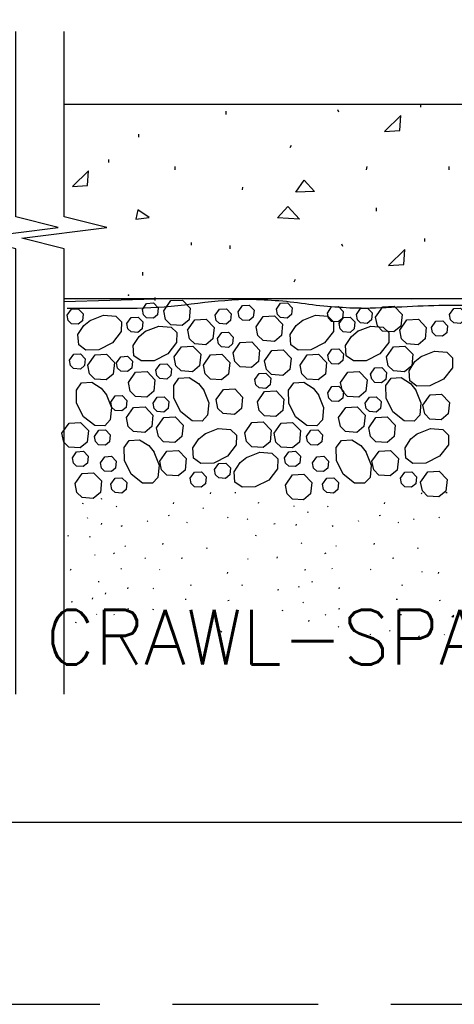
# Model space of a CAD drawing. Extents: x -4.7 to 12.3, y -5.1 to 5.9.
# Tile 18 of 24: x 7.408 to 8.155, y -5.122 to -3.432. Entities that reach past the tile are written whole.
import ezdxf
from ezdxf.enums import TextEntityAlignment as Align

# ---------------------------------------------------------------- set-up
doc = ezdxf.new("R2010")
doc.units = 0
doc.linetypes.add('HIDDEN', pattern=[0.375, 0.25, -0.125])
for name, color, linetype in [('29', 7, 'CONTINUOUS'), ('31', 7, 'CONTINUOUS'), ('35', 7, 'CONTINUOUS'), ('50', 7, 'CONTINUOUS')]:
    doc.layers.add(name, color=color, linetype=linetype)
doc.styles.add('ROMANS', font='ROMANS')

msp = doc.modelspace()

# ---------------------------------------------------------------- linework, layer by layer
at = {"layer": '29', "linetype": 'CONTINUOUS'}
for p, q in [((7.484712, -3.577271), (9.06193, -3.577271)), ((7.484712, -3.910604), (9.027158, -3.910604))]:
    msp.add_line(p, q, dxfattribs=at)
for points in [[(7.401379, -4.589681), (7.401379, -3.825378), (7.328462, -3.807148), (7.474296, -3.788919), (7.401379, -3.77069), (7.401379, -3.452271)], [(7.484712, -4.589681), (7.484712, -3.825378), (7.411796, -3.807148), (7.557629, -3.788919), (7.484712, -3.77069), (7.484712, -3.452271)], [(7.641072, -3.911682), (7.562892, -3.913943), (7.484712, -3.916204)]]:
    msp.add_lwpolyline(points, dxfattribs=at)
msp.add_lwpolyline([(7.489859, -3.926951), (7.550016, -3.926951), (7.610173, -3.926951, 0.028982), (7.702921, -3.919934, -0.023499), (7.795658, -3.9119, -0.035309), (7.898424, -3.919321, 0.034289), (8.001194, -3.926951, 0.007011), (8.073881, -3.924223, -0.010023), (8.146573, -3.921934, -0.002754), (8.219921, -3.92206, 0.003175), (8.293268, -3.922125, 0.008538), (8.382845, -3.919366, -0.010262), (8.472423, -3.916917, -0.009662), (8.588897, -3.919797, 0.008182), (8.70537, -3.923022, 0.002387), (8.764369, -3.923206, 0.009963), (8.82334, -3.921934), (8.922924, -3.917546), (9.022509, -3.913159)], format="xyb", dxfattribs=at)
at = {"layer": '31', "linetype": 'CONTINUOUS'}
for p, q in [((8.097342, -3.582372), (8.097342, -3.57731)), ((7.763051, -3.595029), (7.763051, -3.589299)), ((7.956603, -3.590987), (7.954915, -3.586935)), ((7.61288, -3.633979), (7.61288, -3.628417)), ((7.872738, -3.651737), (7.875103, -3.647174)), ((7.561245, -3.677177), (7.561245, -3.672115)), ((7.674984, -3.689833), (7.674984, -3.684104)), ((8.003686, -3.689872), (8.004874, -3.683966)), ((8.145639, -3.689833), (8.145639, -3.684104)), ((7.790895, -3.724122), (7.791405, -3.71957)), ((8.020919, -3.760887), (8.020919, -3.755147)), ((7.703161, -3.818927), (7.703161, -3.814375)), ((7.963367, -3.821137), (7.96168, -3.817085)), ((8.104107, -3.812522), (8.104107, -3.80746)), ((7.769815, -3.825178), (7.769815, -3.819449)), ((7.484822, -3.86246), (7.484822, -3.85672)), ((7.619645, -3.870897), (7.619645, -3.865335)), ((7.879503, -3.881887), (7.881867, -3.877324)), ((7.641072, -3.914095), (7.641072, -3.909033)), ((7.716835, -3.911566), (7.716932, -3.911427)), ((8.081208, -3.911566), (8.081687, -3.910885)), ((8.144436, -3.910846), (8.144474, -3.910792)), ((7.549565, -4.254324), (7.547556, -4.25476)), ((7.735836, -4.245582), (7.736488, -4.243634)), ((7.779635, -4.243908), (7.777625, -4.244342)), ((8.098559, -4.245582), (8.099211, -4.243634)), ((8.142358, -4.243908), (8.140348, -4.244342)), ((7.516671, -4.263254), (7.517323, -4.261306)), ((7.575168, -4.267909), (7.574191, -4.266934)), ((7.672223, -4.262811), (7.672875, -4.260862)), ((7.724003, -4.270977), (7.723026, -4.270001)), ((7.818534, -4.261905), (7.819186, -4.259956)), ((7.879984, -4.267728), (7.879008, -4.266753)), ((7.937891, -4.267909), (7.936914, -4.266934)), ((8.034945, -4.262811), (8.035598, -4.260862)), ((7.525413, -4.288118), (7.524436, -4.287143)), ((7.628257, -4.293113), (7.62728, -4.292139)), ((7.665132, -4.282895), (7.663121, -4.283331)), ((7.766389, -4.286768), (7.765413, -4.285793)), ((7.800141, -4.290023), (7.799164, -4.289048)), ((7.903082, -4.277926), (7.903734, -4.275978)), ((7.990979, -4.293113), (7.990003, -4.292139)), ((8.027854, -4.282895), (8.025844, -4.283331)), ((8.085658, -4.290023), (8.084681, -4.289048)), ((8.129112, -4.286768), (8.128135, -4.285793)), ((7.54851, -4.298316), (7.549163, -4.296368)), ((7.583957, -4.301034), (7.582004, -4.302007)), ((7.696414, -4.295835), (7.695438, -4.294861)), ((7.846885, -4.297402), (7.844875, -4.297839)), ((7.883055, -4.299986), (7.883707, -4.298035)), ((7.94668, -4.301034), (7.944727, -4.302007)), ((8.059137, -4.295835), (8.05816, -4.294861)), ((7.492314, -4.317793), (7.490303, -4.318229)), ((7.528483, -4.320376), (7.529135, -4.318426)), ((7.813991, -4.31812), (7.814643, -4.316171)), ((7.589816, -4.336108), (7.58884, -4.335134)), ((7.654047, -4.332626), (7.654699, -4.330676)), ((7.729475, -4.339879), (7.730128, -4.337931)), ((7.892707, -4.331197), (7.89173, -4.330221)), ((7.952539, -4.336108), (7.951563, -4.335134)), ((8.01677, -4.332626), (8.017422, -4.330676)), ((8.092198, -4.339879), (8.09285, -4.337931)), ((7.538135, -4.351587), (7.537159, -4.350612)), ((7.571262, -4.347799), (7.569309, -4.348772)), ((7.624072, -4.356688), (7.623095, -4.355712)), ((7.687852, -4.356339), (7.685842, -4.356775)), ((7.800922, -4.358397), (7.799945, -4.357423)), ((7.85034, -4.356199), (7.850992, -4.354251)), ((7.933984, -4.347799), (7.932031, -4.348772)), ((8.050574, -4.356339), (8.048565, -4.356775)), ((7.495768, -4.37659), (7.496421, -4.374642)), ((7.58298, -4.375079), (7.582004, -4.374104)), ((7.649159, -4.37653), (7.648182, -4.375556)), ((7.899592, -4.376285), (7.897582, -4.376721)), ((7.945703, -4.375079), (7.944727, -4.374104)), ((8.011882, -4.37653), (8.010905, -4.375556)), ((7.764917, -4.382495), (7.765569, -4.380546)), ((8.099934, -4.380496), (8.098957, -4.379521)), ((8.127639, -4.382495), (8.128292, -4.380546)), ((7.545021, -4.396676), (7.54301, -4.397112)), ((7.594069, -4.408788), (7.594721, -4.406839)), ((7.638348, -4.409066), (7.637371, -4.408091)), ((7.702211, -4.403348), (7.702863, -4.4014)), ((7.790362, -4.403348), (7.791014, -4.4014)), ((7.8876, -4.406069), (7.888253, -4.40412)), ((7.910352, -4.397611), (7.911004, -4.39566)), ((7.956792, -4.408788), (7.957444, -4.406839)), ((8.064934, -4.403348), (8.065586, -4.4014)), ((7.533029, -4.42646), (7.533681, -4.42451)), ((7.55578, -4.418001), (7.556432, -4.416051)), ((7.694214, -4.427059), (7.692203, -4.427495)), ((7.853246, -4.410738), (7.851237, -4.411174)), ((8.056936, -4.427059), (8.054926, -4.427495)), ((7.498674, -4.431129), (7.496665, -4.431565)), ((7.595156, -4.443379), (7.593147, -4.443815)), ((7.63769, -4.445056), (7.638342, -4.443105)), ((7.767823, -4.428874), (7.765813, -4.429309)), ((7.895432, -4.432745), (7.894456, -4.43177)), ((7.957879, -4.443379), (7.95587, -4.443815)), ((8.000413, -4.445056), (8.001065, -4.443105)), ((8.130546, -4.428874), (8.128535, -4.429309)), ((7.540861, -4.453135), (7.539884, -4.45216)), ((7.571262, -4.453995), (7.570285, -4.45302)), ((7.859428, -4.44687), (7.860081, -4.444921)), ((7.933984, -4.453995), (7.933008, -4.45302)), ((8.064206, -4.453354), (8.062195, -4.45379)), ((8.150699, -4.456954), (8.153625, -4.453895)), ((8.153625, -4.457138), (8.150699, -4.456954)), ((7.504857, -4.46726), (7.505509, -4.465311)), ((7.904901, -4.464704), (7.905553, -4.462754)), ((7.956445, -4.474454), (7.955469, -4.473479)), ((8.114637, -4.465686), (8.11366, -4.464712)), ((7.755622, -4.483087), (7.753236, -4.480702)), ((8.011129, -4.488095), (8.010152, -4.48712)), ((8.044328, -4.481276), (8.043352, -4.480299)), ((8.095108, -4.490042), (8.093155, -4.491017)), ((8.138074, -4.488095), (8.137098, -4.48712))]:
    msp.add_line(p, q, dxfattribs=at)
for points in [[(8.061061, -3.622029), (8.062749, -3.596549), (8.034905, -3.623716)], [(7.524964, -3.716833), (7.526651, -3.691354), (7.498807, -3.718521)], [(7.882353, -3.728174), (7.89704, -3.707758), (7.914759, -3.727164)], [(7.607995, -3.774208), (7.630599, -3.771344), (7.61137, -3.758354)], [(7.850982, -3.772022), (7.868534, -3.75296), (7.888617, -3.774387)], [(8.067826, -3.852178), (8.069513, -3.826699), (8.041669, -3.853866)]]:
    msp.add_lwpolyline(points, close=True, dxfattribs=at)
for points in [[(7.618951, -3.929384), (7.626306, -3.918921), (7.638046, -3.918255), (7.646203, -3.926714), (7.645027, -3.938572), (7.637772, -3.944605), (7.626178, -3.943767), (7.620728, -3.938471), (7.61896, -3.929384)], [(7.655855, -3.931741), (7.668105, -3.914305), (7.687674, -3.913193), (7.701273, -3.927293), (7.699305, -3.947053), (7.687219, -3.957107), (7.667905, -3.955712), (7.658809, -3.946898), (7.655865, -3.931741)], [(7.849092, -3.929091), (7.856448, -3.918628), (7.868187, -3.917962), (7.876345, -3.926421), (7.875169, -3.938279), (7.867914, -3.944313), (7.85632, -3.943474), (7.85087, -3.938178), (7.849102, -3.929091)], [(7.48982, -3.939486), (7.497176, -3.929022), (7.508915, -3.928357), (7.517073, -3.936815), (7.515897, -3.948673), (7.508642, -3.954707), (7.497048, -3.953868), (7.491598, -3.948573), (7.489829, -3.939486)], [(7.744138, -3.939372), (7.751493, -3.928909), (7.763233, -3.928243), (7.771391, -3.936702), (7.770215, -3.94856), (7.76296, -3.954594), (7.751366, -3.953755), (7.745915, -3.94846), (7.744147, -3.939372)], [(7.783427, -3.93328), (7.790783, -3.922816), (7.802522, -3.922151), (7.81068, -3.930609), (7.809504, -3.942467), (7.802249, -3.948501), (7.790655, -3.947663), (7.785204, -3.942367), (7.783436, -3.93328)], [(7.936673, -3.935529), (7.944029, -3.925065), (7.955768, -3.9244), (7.963926, -3.932858), (7.96275, -3.944716), (7.955495, -3.95075), (7.943901, -3.949911), (7.938451, -3.944616), (7.936682, -3.935529)], [(7.986453, -3.938055), (7.993809, -3.927591), (8.005548, -3.926926), (8.013706, -3.935384), (8.01253, -3.947242), (8.005275, -3.953276), (7.993681, -3.952438), (7.98823, -3.947142), (7.986462, -3.938055)], [(8.019561, -3.9425), (8.031811, -3.925064), (8.05138, -3.923952), (8.064979, -3.938052), (8.06301, -3.957813), (8.050924, -3.967866), (8.031611, -3.966471), (8.022514, -3.957658), (8.01957, -3.9425)], [(8.146372, -3.938055), (8.153728, -3.927591), (8.165467, -3.926926), (8.173625, -3.935384), (8.172449, -3.947242), (8.165194, -3.953276), (8.1536, -3.952438), (8.14815, -3.947142), (8.146382, -3.938055)], [(7.52912, -3.948134), (7.552052, -3.939047), (7.573107, -3.940861), (7.583115, -3.950376), (7.582805, -3.967466), (7.567611, -3.986889), (7.544132, -3.998629), (7.522001, -3.999012), (7.509551, -3.990161), (7.508366, -3.972543), (7.518474, -3.956775), (7.530049, -3.947542)], [(7.592375, -3.95353), (7.59973, -3.943066), (7.61147, -3.942401), (7.619628, -3.950859), (7.618452, -3.962717), (7.611197, -3.968751), (7.599603, -3.967913), (7.594152, -3.962617), (7.592384, -3.95353)], [(7.696737, -3.964723), (7.708996, -3.947286), (7.728556, -3.946165), (7.742164, -3.960275), (7.740195, -3.980035), (7.728109, -3.990089), (7.708786, -3.988685), (7.699699, -3.979871), (7.696746, -3.964723)], [(7.814322, -3.959008), (7.826572, -3.941572), (7.846141, -3.94046), (7.85974, -3.95456), (7.857771, -3.97432), (7.845685, -3.984374), (7.826371, -3.982979), (7.817275, -3.974165), (7.814331, -3.959008)], [(7.893493, -3.948134), (7.916426, -3.939047), (7.93748, -3.940861), (7.947488, -3.950376), (7.947178, -3.967466), (7.931984, -3.986889), (7.908505, -3.998629), (7.886375, -3.999012), (7.873924, -3.990161), (7.87274, -3.972543), (7.882848, -3.956775), (7.894423, -3.947542)], [(7.956749, -3.95353), (7.964104, -3.943066), (7.975844, -3.942401), (7.984001, -3.950859), (7.982826, -3.962717), (7.97557, -3.968751), (7.963977, -3.967913), (7.958526, -3.962617), (7.956758, -3.95353)], [(8.061111, -3.964723), (8.07337, -3.947286), (8.09293, -3.946165), (8.106538, -3.960275), (8.104569, -3.980035), (8.092483, -3.990089), (8.07316, -3.988685), (8.064073, -3.979871), (8.06112, -3.964723)], [(8.115676, -3.960154), (8.123031, -3.94969), (8.134771, -3.949025), (8.142928, -3.957483), (8.141753, -3.969341), (8.134497, -3.975375), (8.122904, -3.974536), (8.117453, -3.969241), (8.115685, -3.960154)], [(7.62413, -3.966956), (7.647053, -3.957868), (7.668117, -3.959682), (7.678125, -3.969198), (7.677806, -3.986288), (7.662612, -4.005711), (7.639142, -4.017451), (7.617012, -4.017833), (7.604561, -4.008983), (7.603376, -3.991365), (7.613484, -3.975596), (7.62506, -3.966363)], [(7.747857, -3.979367), (7.755212, -3.968904), (7.766952, -3.968238), (7.775109, -3.976697), (7.773934, -3.988555), (7.766678, -3.994589), (7.755085, -3.99375), (7.749634, -3.988454), (7.747866, -3.979367)], [(7.988504, -3.966956), (8.011427, -3.957868), (8.032491, -3.959682), (8.042499, -3.969198), (8.04218, -3.986288), (8.026986, -4.005711), (8.003516, -4.017451), (7.981385, -4.017833), (7.968935, -4.008983), (7.96775, -3.991365), (7.977858, -3.975596), (7.989434, -3.966363)], [(7.774846, -4.003638), (7.787096, -3.986202), (7.806665, -3.98509), (7.820264, -3.99919), (7.818296, -4.018951), (7.80621, -4.029004), (7.786896, -4.027609), (7.777799, -4.018796), (7.774855, -4.003638)], [(7.673677, -4.010842), (7.685936, -3.993406), (7.705496, -3.992285), (7.719104, -4.006395), (7.717135, -4.026155), (7.705049, -4.036208), (7.685727, -4.034805), (7.676639, -4.025991), (7.673686, -4.010842)], [(7.828913, -4.017324), (7.841163, -3.999888), (7.860732, -3.998776), (7.874331, -4.012876), (7.872362, -4.032637), (7.860276, -4.04269), (7.840962, -4.041296), (7.831875, -4.032482), (7.828922, -4.017324)], [(7.937215, -4.00812), (7.94457, -3.997656), (7.95631, -3.996991), (7.964467, -4.005449), (7.963292, -4.017307), (7.956036, -4.023341), (7.944443, -4.022503), (7.938992, -4.017207), (7.937224, -4.00812)], [(8.038051, -4.010842), (8.05031, -3.993406), (8.06987, -3.992285), (8.083478, -4.006395), (8.081509, -4.026155), (8.069423, -4.036208), (8.0501, -4.034805), (8.041013, -4.025991), (8.03806, -4.010842)], [(8.097665, -4.010126), (8.120589, -4.001039), (8.141652, -4.002862), (8.15166, -4.012378), (8.151341, -4.029467), (8.136147, -4.048882), (8.112668, -4.060621), (8.090547, -4.061013), (8.078087, -4.052163), (8.076911, -4.034535), (8.08702, -4.018776), (8.098595, -4.009543)], [(7.493673, -4.01656), (7.501029, -4.006096), (7.512768, -4.005431), (7.520926, -4.013889), (7.51975, -4.025747), (7.512495, -4.031781), (7.500901, -4.030943), (7.495451, -4.025647), (7.493682, -4.01656)], [(7.525419, -4.024934), (7.537669, -4.007507), (7.557238, -4.006385), (7.570837, -4.020486), (7.568868, -4.040246), (7.556783, -4.050309), (7.537469, -4.048905), (7.528382, -4.040091), (7.525428, -4.024943)], [(7.574586, -4.020965), (7.581941, -4.010501), (7.593681, -4.009836), (7.601839, -4.018294), (7.600663, -4.030152), (7.593408, -4.036186), (7.581814, -4.035348), (7.576363, -4.030052), (7.574595, -4.020965)], [(7.723654, -4.024961), (7.735913, -4.007525), (7.755473, -4.006404), (7.769081, -4.020513), (7.767112, -4.040273), (7.755026, -4.050327), (7.735703, -4.048923), (7.726616, -4.040109), (7.723663, -4.024961)], [(7.889793, -4.024934), (7.902043, -4.007507), (7.921612, -4.006385), (7.935211, -4.020486), (7.933242, -4.040246), (7.921156, -4.050309), (7.901842, -4.048905), (7.892755, -4.040091), (7.889802, -4.024943)], [(7.595091, -4.054583), (7.60735, -4.037147), (7.62691, -4.036035), (7.640518, -4.050135), (7.638549, -4.069896), (7.626464, -4.079949), (7.607141, -4.078555), (7.598053, -4.069732), (7.5951, -4.054583)], [(7.641977, -4.033809), (7.649332, -4.023345), (7.661072, -4.02268), (7.669229, -4.031138), (7.668053, -4.042996), (7.660798, -4.04903), (7.649204, -4.048191), (7.643754, -4.042896), (7.641986, -4.033809)], [(7.812137, -4.049815), (7.819492, -4.039352), (7.831232, -4.038686), (7.839389, -4.047145), (7.838214, -4.059003), (7.830958, -4.065036), (7.819365, -4.064198), (7.813914, -4.058902), (7.812146, -4.049815)], [(7.959465, -4.054583), (7.971724, -4.037147), (7.991284, -4.036035), (8.004892, -4.050135), (8.002923, -4.069896), (7.990837, -4.079949), (7.971514, -4.078555), (7.962427, -4.069732), (7.959474, -4.054583)], [(8.011025, -4.040232), (8.01838, -4.029768), (8.03012, -4.029103), (8.038277, -4.037561), (8.037102, -4.049419), (8.029846, -4.055453), (8.018253, -4.054615), (8.012802, -4.049319), (8.011034, -4.040232)], [(7.556573, -4.075046), (7.56566, -4.097969), (7.563846, -4.119033), (7.554331, -4.12904), (7.537241, -4.128721), (7.517818, -4.113527), (7.506087, -4.090048), (7.505695, -4.067927), (7.514546, -4.055467), (7.532164, -4.054292), (7.547932, -4.064391), (7.557165, -4.075966)], [(7.723734, -4.066888), (7.732831, -4.089811), (7.731008, -4.110875), (7.721492, -4.120892), (7.704402, -4.120564), (7.684988, -4.105379), (7.673249, -4.0819), (7.672857, -4.05977), (7.681707, -4.047319), (7.699335, -4.046143), (7.715094, -4.056242), (7.724327, -4.067818)], [(7.920947, -4.075046), (7.930034, -4.097969), (7.92822, -4.119033), (7.918704, -4.12904), (7.901615, -4.128721), (7.882191, -4.113527), (7.870461, -4.090048), (7.870069, -4.067927), (7.878919, -4.055467), (7.896538, -4.054292), (7.912306, -4.064391), (7.921539, -4.075966)], [(8.088108, -4.066888), (8.097204, -4.089811), (8.095382, -4.110875), (8.085866, -4.120892), (8.068776, -4.120564), (8.049362, -4.105379), (8.037622, -4.0819), (8.03723, -4.05977), (8.046081, -4.047319), (8.063708, -4.046143), (8.079467, -4.056242), (8.088701, -4.067818)], [(7.745755, -4.084233), (7.758005, -4.066797), (7.777574, -4.065685), (7.791182, -4.079785), (7.789214, -4.099546), (7.777128, -4.109599), (7.757805, -4.108204), (7.748717, -4.099391), (7.745764, -4.084233)], [(7.816669, -4.087772), (7.828919, -4.070336), (7.848488, -4.069224), (7.862087, -4.083324), (7.860118, -4.103085), (7.848033, -4.113138), (7.828719, -4.111743), (7.819632, -4.10293), (7.816678, -4.087772)], [(7.937215, -4.072342), (7.94457, -4.061879), (7.95631, -4.061214), (7.964467, -4.069672), (7.963292, -4.08153), (7.956036, -4.087564), (7.944443, -4.086725), (7.938992, -4.08143), (7.937224, -4.072342)], [(7.564958, -4.088398), (7.572314, -4.077935), (7.584053, -4.07727), (7.592211, -4.085728), (7.591035, -4.097586), (7.58378, -4.10362), (7.572186, -4.102781), (7.566736, -4.097486), (7.564967, -4.088398)], [(7.637201, -4.090303), (7.644556, -4.07984), (7.656296, -4.079165), (7.664453, -4.087633), (7.663277, -4.099491), (7.656022, -4.105525), (7.644428, -4.104677), (7.638978, -4.099391), (7.63721, -4.090303)], [(8.001574, -4.090303), (8.00893, -4.07984), (8.020669, -4.079165), (8.028827, -4.087633), (8.027651, -4.099491), (8.020396, -4.105525), (8.008802, -4.104677), (8.003352, -4.099391), (8.001583, -4.090303)], [(8.100895, -4.093473), (8.113145, -4.076036), (8.132714, -4.074924), (8.146322, -4.089025), (8.144353, -4.108785), (8.132267, -4.118839), (8.112944, -4.117444), (8.103857, -4.10863), (8.100904, -4.093473)], [(7.591664, -4.115113), (7.603914, -4.097686), (7.623483, -4.096565), (7.637082, -4.110665), (7.635113, -4.130435), (7.623027, -4.140488), (7.603704, -4.139085), (7.594617, -4.130271), (7.591673, -4.115122)], [(7.956038, -4.115113), (7.968288, -4.097686), (7.987857, -4.096565), (8.001456, -4.110665), (7.999487, -4.130435), (7.987401, -4.140488), (7.968078, -4.139085), (7.958991, -4.130271), (7.956047, -4.115122)], [(7.48084, -4.14181), (7.49309, -4.124374), (7.512659, -4.123253), (7.526267, -4.137362), (7.524298, -4.157122), (7.512203, -4.167176), (7.492889, -4.165772), (7.483802, -4.156958), (7.480849, -4.14181)], [(7.643444, -4.132422), (7.655703, -4.114995), (7.675263, -4.113874), (7.688871, -4.127974), (7.686902, -4.147743), (7.674816, -4.157797), (7.655493, -4.156393), (7.646406, -4.147579), (7.643453, -4.132431)], [(7.794801, -4.141062), (7.807051, -4.123626), (7.82662, -4.122514), (7.840219, -4.136615), (7.83825, -4.156375), (7.826164, -4.166428), (7.80685, -4.165034), (7.797763, -4.15622), (7.79481, -4.141072)], [(7.845214, -4.14181), (7.857464, -4.124374), (7.877033, -4.123253), (7.890641, -4.137362), (7.888672, -4.157122), (7.876577, -4.167176), (7.857263, -4.165772), (7.848176, -4.156958), (7.845223, -4.14181)], [(8.007818, -4.132422), (8.020077, -4.114995), (8.039637, -4.113874), (8.053245, -4.127974), (8.051276, -4.147743), (8.03919, -4.157797), (8.019867, -4.156393), (8.01078, -4.147579), (8.007827, -4.132431)], [(7.536603, -4.147188), (7.543949, -4.136733), (7.555698, -4.136059), (7.563855, -4.144526), (7.562671, -4.156375), (7.555424, -4.162409), (7.543831, -4.16157), (7.538371, -4.156284), (7.536603, -4.147197)], [(7.726441, -4.142658), (7.749365, -4.13357), (7.770428, -4.135393), (7.780436, -4.144909), (7.780117, -4.161999), (7.764923, -4.181413), (7.741444, -4.193152), (7.719323, -4.193544), (7.706863, -4.184694), (7.705688, -4.167066), (7.715796, -4.151307), (7.727362, -4.142074)], [(7.900977, -4.147188), (7.908323, -4.136733), (7.920072, -4.136059), (7.928229, -4.144526), (7.927044, -4.156375), (7.919798, -4.162409), (7.908204, -4.16157), (7.902745, -4.156284), (7.900977, -4.147197)], [(8.090815, -4.142658), (8.113738, -4.13357), (8.134802, -4.135393), (8.14481, -4.144909), (8.144491, -4.161999), (8.129297, -4.181413), (8.105818, -4.193152), (8.083697, -4.193544), (8.071237, -4.184694), (8.070061, -4.167066), (8.080169, -4.151307), (8.091736, -4.142074)], [(7.638477, -4.173647), (7.647573, -4.19657), (7.64575, -4.217634), (7.636234, -4.227642), (7.619145, -4.227323), (7.599721, -4.212129), (7.587991, -4.188659), (7.587599, -4.166529), (7.596449, -4.154078), (7.614077, -4.152893), (7.629836, -4.163001), (7.639069, -4.174577)], [(8.00285, -4.173647), (8.011947, -4.19657), (8.010124, -4.217634), (8.000608, -4.227642), (7.983518, -4.227323), (7.964095, -4.212129), (7.952365, -4.188659), (7.951973, -4.166529), (7.960823, -4.154078), (7.978451, -4.152893), (7.99421, -4.163001), (8.003443, -4.174577)], [(7.498668, -4.183974), (7.506023, -4.17351), (7.517763, -4.172836), (7.525921, -4.181303), (7.524745, -4.193161), (7.51749, -4.199195), (7.505896, -4.198348), (7.500445, -4.193061), (7.498677, -4.183974)], [(7.648895, -4.18978), (7.661154, -4.172344), (7.680723, -4.171232), (7.694322, -4.185332), (7.692353, -4.205092), (7.680267, -4.215146), (7.660944, -4.213751), (7.651857, -4.204938), (7.648904, -4.18978)], [(7.863042, -4.183974), (7.870397, -4.17351), (7.882137, -4.172836), (7.890294, -4.181303), (7.889118, -4.193161), (7.881863, -4.199195), (7.87027, -4.198348), (7.864819, -4.193061), (7.863051, -4.183974)], [(8.013268, -4.18978), (8.025527, -4.172344), (8.045096, -4.171232), (8.058695, -4.185332), (8.056727, -4.205092), (8.044641, -4.215146), (8.025318, -4.213751), (8.01623, -4.204938), (8.013277, -4.18978)], [(7.546939, -4.192587), (7.554294, -4.182133), (7.566034, -4.181458), (7.574201, -4.189926), (7.573016, -4.201775), (7.56577, -4.207809), (7.554176, -4.20697), (7.548716, -4.201684), (7.546948, -4.192596)], [(7.797563, -4.183609), (7.820495, -4.174522), (7.841549, -4.176345), (7.851566, -4.185861), (7.851247, -4.202951), (7.836053, -4.222374), (7.812574, -4.234104), (7.790453, -4.234496), (7.777993, -4.225646), (7.776818, -4.208018), (7.786917, -4.192259), (7.798492, -4.183026)], [(7.911312, -4.192587), (7.918668, -4.182133), (7.930408, -4.181458), (7.938574, -4.189926), (7.937389, -4.201775), (7.930143, -4.207809), (7.918549, -4.20697), (7.91309, -4.201684), (7.911322, -4.192596)], [(7.742939, -4.204081), (7.750294, -4.193617), (7.762034, -4.192952), (7.770191, -4.20141), (7.769016, -4.213268), (7.76176, -4.219302), (7.750167, -4.218464), (7.744716, -4.213177), (7.742948, -4.204081)], [(8.096883, -4.225743), (8.109142, -4.208316), (8.128711, -4.207195), (8.14231, -4.221296), (8.140341, -4.241065), (8.128255, -4.251118), (8.108932, -4.249715), (8.099845, -4.240901), (8.096901, -4.225753)], [(7.503336, -4.228271), (7.515595, -4.210844), (7.535164, -4.209723), (7.548763, -4.223823), (7.546794, -4.243592), (7.534708, -4.253646), (7.515385, -4.252242), (7.506298, -4.243428), (7.503354, -4.22828)], [(7.564801, -4.229354), (7.572156, -4.218891), (7.583896, -4.218225), (7.592053, -4.226684), (7.590878, -4.238542), (7.583622, -4.244576), (7.572029, -4.243737), (7.566578, -4.238451), (7.56481, -4.229354)], [(7.70119, -4.219245), (7.708546, -4.208781), (7.720285, -4.208116), (7.728443, -4.216574), (7.727267, -4.228432), (7.720012, -4.234466), (7.708418, -4.233628), (7.702967, -4.228341), (7.701199, -4.219245)], [(7.864516, -4.230798), (7.876775, -4.213371), (7.896344, -4.21225), (7.909943, -4.22635), (7.907974, -4.24612), (7.895888, -4.256173), (7.876565, -4.25477), (7.867478, -4.245956), (7.864534, -4.230807)], [(7.928507, -4.229354), (7.935862, -4.218891), (7.947602, -4.218225), (7.955759, -4.226684), (7.954583, -4.238542), (7.947328, -4.244576), (7.935734, -4.243737), (7.930284, -4.238451), (7.928516, -4.229354)], [(8.06237, -4.219245), (8.069725, -4.208781), (8.081465, -4.208116), (8.089622, -4.216574), (8.088447, -4.228432), (8.081191, -4.234466), (8.069598, -4.233628), (8.064147, -4.228341), (8.062379, -4.219245)]]:
    msp.add_lwpolyline(points, dxfattribs=at)
msp.add_point((7.595327, -3.904699), dxfattribs=at)
at = {"layer": '35', "linetype": 'CONTINUOUS'}
msp.add_line((3.983143, -4.80947), (12.108143, -4.80947), dxfattribs=at)
at = {"layer": '35', "linetype": 'HIDDEN'}
msp.add_lwpolyline([(-4.704357, -5.12197), (12.295643, -5.12197), (12.295643, 5.87803), (-4.704357, 5.87803)], close=True, dxfattribs=at)

# ---------------------------------------------------------------- texts
at = {"layer": '50', "color": 1, "linetype": 'CONTINUOUS', "style": 'ROMANS'}
msp.add_text('FIGURE B.   ONE POSSIBLE DESIGN FOR A CRAWL-SPACE DEPRESSURIZATION SYSTEM', height=0.09375, dxfattribs=at).set_placement((4.629413, -4.445189), align=Align.TOP_LEFT)

doc.saveas('drawing.dxf')
